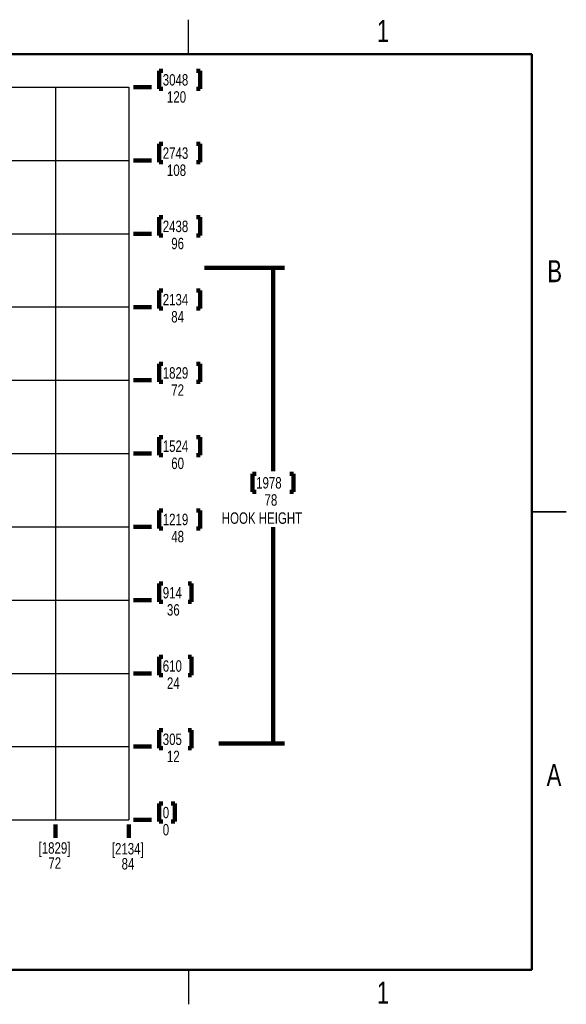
# Model space of a CAD drawing. Header units: inches. Extents: x 0.1 to 16.9, y 0.1 to 10.9.
# Tile 235 of 235: x 10.9 to 16.9, y 0.1 to 10.9. Entities that reach past the tile are written whole.
import ezdxf

# ---------------------------------------------------------------- set-up
doc = ezdxf.new("R2010")
doc.units = ezdxf.units.IN
doc.header["$MEASUREMENT"] = 0
doc.layers.add('LAYER1', color=7, linetype='Continuous', lineweight=100)
doc.styles.add('SLDTEXTSTYLE0', font='TXT', dxfattribs={"width": 0.75})
doc.dimstyles.new('SLDDIMSTYLE0', dxfattribs={"dimtxt": 0.125, "dimasz": 0.13, "dimexe": 0, "dimexo": 0.0625, "dimgap": 0.03125, "dimtad": 0, "dimtih": 1, "dimtoh": 1, "dimdec": 0, "dimlfac": 15, "dimrnd": 1e-09, "dimdsep": 46, "dimtxsty": 'SLDTEXTSTYLE0', "dimblk1": 'NONE', "dimblk2": 'NONE', "dimsah": 1, "dimcen": 0.09, "dimadec": 0, "dimazin": 2, "dimtfac": 1, "dimtdec": 0, "dimtofl": 0, "dimtmove": 0, "dimatfit": 3, "dimldrblk": 'NONE', "dimfxl": 0, "dimfrac": 2, "dimtolj": 1, "dimtzin": 12, "dimarcsym": 0})
doc.dimstyles.new('SLDDIMSTYLE1', dxfattribs={"dimtxt": 0.125, "dimasz": 0.13, "dimexe": 0, "dimexo": 0.0625, "dimgap": 0.03125, "dimtad": 0, "dimtih": 1, "dimtoh": 1, "dimdec": 0, "dimlfac": 15, "dimrnd": 1e-09, "dimzin": 12, "dimdsep": 46, "dimtxsty": 'SLDTEXTSTYLE0', "dimblk1": 'NONE', "dimblk2": 'NONE', "dimsah": 1, "dimcen": 0.09, "dimadec": 0, "dimazin": 3, "dimtfac": 1, "dimtdec": 0, "dimtofl": 0, "dimtmove": 0, "dimatfit": 3, "dimldrblk": 'NONE', "dimfxl": 0, "dimfrac": 2, "dimtolj": 1, "dimtzin": 12, "dimarcsym": 0})
doc.dimstyles.new('SLDDIMSTYLE3', dxfattribs={"dimtxt": 0.125, "dimasz": 0.13, "dimexe": 0, "dimexo": 0.0625, "dimgap": 0.03125, "dimtad": 0, "dimtih": 1, "dimtoh": 1, "dimlfac": 15, "dimrnd": 1e-09, "dimzin": 4, "dimdsep": 46, "dimtxsty": 'SLDTEXTSTYLE0', "dimblk1": 'NONE', "dimblk2": 'NONE', "dimsah": 1, "dimcen": 0.09, "dimadec": 0, "dimazin": 1, "dimtfac": 1, "dimtofl": 0, "dimtmove": 0, "dimatfit": 3, "dimldrblk": 'NONE', "dimfxl": 0, "dimfrac": 2, "dimtolj": 1, "dimtzin": 12, "dimarcsym": 0})
doc.dimstyles.new('SLDDIMSTYLE4', dxfattribs={"dimtxt": 0.125, "dimasz": 0.13, "dimexe": 0, "dimexo": 0.0625, "dimgap": 0.03125, "dimtad": 0, "dimtih": 1, "dimtoh": 1, "dimdec": 0, "dimlfac": 15, "dimrnd": 1e-09, "dimzin": 12, "dimdsep": 46, "dimtxsty": 'SLDTEXTSTYLE0', "dimsah": 1, "dimcen": 0.09, "dimadec": 0, "dimazin": 3, "dimtfac": 1, "dimtdec": 0, "dimtofl": 0, "dimtmove": 0, "dimatfit": 3, "dimfxl": 0, "dimfrac": 2, "dimtolj": 1, "dimtzin": 12, "dimarcsym": 0})

# ---------------------------------------------------------------- blocks, each defined once
blk = doc.blocks.new('_D')
at = {"layer": 'LAYER1'}
for p, q in [((12.467, 2.318), (12.429, 2.318)), ((12.429, 2.318), (12.429, 2.12)), ((12.56, 2.318), (12.598, 2.318)), ((12.598, 2.318), (12.598, 2.12)), ((12.147, 2.138), (12.345, 2.138)), ((12.429, 2.12), (12.467, 2.12)), ((12.598, 2.12), (12.56, 2.12))]:
    blk.add_line(p, q, dxfattribs=at)
at = {"layer": 'LAYER1', "char_height": 0.125, "attachment_point": 1, "style": 'SLDTEXTSTYLE0'}
for insert in [(12.467, 2.281), (12.467, 2.094)]:
    blk.add_mtext('0', dxfattribs=dict(at, insert=insert))
blk = doc.blocks.new('_None')
blk = doc.blocks.new('_D_1')
at = {"layer": 'LAYER1'}
for p, q in [((12.467, 3.118), (12.429, 3.118)), ((12.429, 3.118), (12.429, 2.92)), ((12.744, 3.118), (12.782, 3.118)), ((12.782, 3.118), (12.782, 2.92)), ((12.147, 2.938), (12.345, 2.938)), ((12.429, 2.92), (12.467, 2.92)), ((12.782, 2.92), (12.744, 2.92))]:
    blk.add_line(p, q, dxfattribs=at)
at = {"layer": 'LAYER1', "char_height": 0.125, "attachment_point": 1, "style": 'SLDTEXTSTYLE0'}
for s, insert in [('305', (12.467, 3.081)), ('12', (12.513, 2.894))]:
    blk.add_mtext(s, dxfattribs=dict(at, insert=insert))
blk = doc.blocks.new('_D_2')
at = {"layer": 'LAYER1'}
for p, q in [((12.467, 3.918), (12.429, 3.918)), ((12.429, 3.918), (12.429, 3.72)), ((12.744, 3.918), (12.782, 3.918)), ((12.782, 3.918), (12.782, 3.72)), ((12.147, 3.738), (12.345, 3.738)), ((12.429, 3.72), (12.467, 3.72)), ((12.782, 3.72), (12.744, 3.72))]:
    blk.add_line(p, q, dxfattribs=at)
at = {"layer": 'LAYER1', "char_height": 0.125, "attachment_point": 1, "style": 'SLDTEXTSTYLE0'}
for s, insert in [('610', (12.467, 3.881)), ('24', (12.513, 3.694))]:
    blk.add_mtext(s, dxfattribs=dict(at, insert=insert))
blk = doc.blocks.new('_D_3')
at = {"layer": 'LAYER1'}
for p, q in [((12.467, 4.718), (12.429, 4.718)), ((12.429, 4.718), (12.429, 4.52)), ((12.744, 4.718), (12.782, 4.718)), ((12.782, 4.718), (12.782, 4.52)), ((12.147, 4.538), (12.345, 4.538)), ((12.429, 4.52), (12.467, 4.52)), ((12.782, 4.52), (12.744, 4.52))]:
    blk.add_line(p, q, dxfattribs=at)
at = {"layer": 'LAYER1', "char_height": 0.125, "attachment_point": 1, "style": 'SLDTEXTSTYLE0'}
for s, insert in [('914', (12.467, 4.681)), ('36', (12.513, 4.494))]:
    blk.add_mtext(s, dxfattribs=dict(at, insert=insert))
blk = doc.blocks.new('_D_4')
at = {"layer": 'LAYER1'}
for p, q in [((12.467, 5.518), (12.429, 5.518)), ((12.429, 5.518), (12.429, 5.32)), ((12.837, 5.518), (12.875, 5.518)), ((12.875, 5.518), (12.875, 5.32)), ((12.147, 5.338), (12.345, 5.338)), ((12.429, 5.32), (12.467, 5.32)), ((12.875, 5.32), (12.837, 5.32))]:
    blk.add_line(p, q, dxfattribs=at)
at = {"layer": 'LAYER1', "char_height": 0.125, "attachment_point": 1, "style": 'SLDTEXTSTYLE0'}
for s, insert in [('1219', (12.467, 5.481)), ('48', (12.56, 5.294))]:
    blk.add_mtext(s, dxfattribs=dict(at, insert=insert))
blk = doc.blocks.new('_D_5')
at = {"layer": 'LAYER1'}
for p, q in [((12.467, 6.318), (12.429, 6.318)), ((12.429, 6.318), (12.429, 6.12)), ((12.837, 6.318), (12.875, 6.318)), ((12.875, 6.318), (12.875, 6.12)), ((12.147, 6.138), (12.345, 6.138)), ((12.429, 6.12), (12.467, 6.12)), ((12.875, 6.12), (12.837, 6.12))]:
    blk.add_line(p, q, dxfattribs=at)
at = {"layer": 'LAYER1', "char_height": 0.125, "attachment_point": 1, "style": 'SLDTEXTSTYLE0'}
for s, insert in [('1524', (12.467, 6.281)), ('60', (12.56, 6.094))]:
    blk.add_mtext(s, dxfattribs=dict(at, insert=insert))
blk = doc.blocks.new('_D_6')
at = {"layer": 'LAYER1'}
for p, q in [((12.467, 7.118), (12.429, 7.118)), ((12.429, 7.118), (12.429, 6.92)), ((12.837, 7.118), (12.875, 7.118)), ((12.875, 7.118), (12.875, 6.92)), ((12.147, 6.938), (12.345, 6.938)), ((12.429, 6.92), (12.467, 6.92)), ((12.875, 6.92), (12.837, 6.92))]:
    blk.add_line(p, q, dxfattribs=at)
at = {"layer": 'LAYER1', "char_height": 0.125, "attachment_point": 1, "style": 'SLDTEXTSTYLE0'}
for s, insert in [('1829', (12.467, 7.081)), ('72', (12.56, 6.894))]:
    blk.add_mtext(s, dxfattribs=dict(at, insert=insert))
blk = doc.blocks.new('_D_7')
at = {"layer": 'LAYER1'}
for p, q in [((12.467, 7.918), (12.429, 7.918)), ((12.429, 7.918), (12.429, 7.72)), ((12.837, 7.918), (12.875, 7.918)), ((12.875, 7.918), (12.875, 7.72)), ((12.147, 7.738), (12.345, 7.738)), ((12.429, 7.72), (12.467, 7.72)), ((12.875, 7.72), (12.837, 7.72))]:
    blk.add_line(p, q, dxfattribs=at)
at = {"layer": 'LAYER1', "char_height": 0.125, "attachment_point": 1, "style": 'SLDTEXTSTYLE0'}
for s, insert in [('2134', (12.467, 7.881)), ('84', (12.56, 7.694))]:
    blk.add_mtext(s, dxfattribs=dict(at, insert=insert))
blk = doc.blocks.new('_D_8')
at = {"layer": 'LAYER1'}
for p, q in [((12.467, 8.718), (12.429, 8.718)), ((12.429, 8.718), (12.429, 8.52)), ((12.837, 8.718), (12.875, 8.718)), ((12.875, 8.718), (12.875, 8.52)), ((12.147, 8.538), (12.345, 8.538)), ((12.429, 8.52), (12.467, 8.52)), ((12.875, 8.52), (12.837, 8.52))]:
    blk.add_line(p, q, dxfattribs=at)
at = {"layer": 'LAYER1', "char_height": 0.125, "attachment_point": 1, "style": 'SLDTEXTSTYLE0'}
for s, insert in [('2438', (12.467, 8.681)), ('96', (12.56, 8.494))]:
    blk.add_mtext(s, dxfattribs=dict(at, insert=insert))
blk = doc.blocks.new('_D_9')
at = {"layer": 'LAYER1'}
for p, q in [((12.467, 9.518), (12.429, 9.518)), ((12.429, 9.518), (12.429, 9.32)), ((12.837, 9.518), (12.875, 9.518)), ((12.875, 9.518), (12.875, 9.32)), ((12.147, 9.338), (12.345, 9.338)), ((12.429, 9.32), (12.467, 9.32)), ((12.875, 9.32), (12.837, 9.32))]:
    blk.add_line(p, q, dxfattribs=at)
at = {"layer": 'LAYER1', "char_height": 0.125, "attachment_point": 1, "style": 'SLDTEXTSTYLE0'}
for s, insert in [('2743', (12.467, 9.481)), ('108', (12.513, 9.294))]:
    blk.add_mtext(s, dxfattribs=dict(at, insert=insert))
blk = doc.blocks.new('_D_10')
at = {"layer": 'LAYER1'}
for p, q in [((12.467, 10.318), (12.429, 10.318)), ((12.429, 10.318), (12.429, 10.12)), ((12.837, 10.318), (12.875, 10.318)), ((12.875, 10.318), (12.875, 10.12)), ((12.147, 10.138), (12.345, 10.138)), ((12.429, 10.12), (12.467, 10.12)), ((12.875, 10.12), (12.837, 10.12))]:
    blk.add_line(p, q, dxfattribs=at)
at = {"layer": 'LAYER1', "char_height": 0.125, "attachment_point": 1, "style": 'SLDTEXTSTYLE0'}
for s, insert in [('3048', (12.467, 10.281)), ('120', (12.513, 10.094))]:
    blk.add_mtext(s, dxfattribs=dict(at, insert=insert))
blk = doc.blocks.new('_D_17')
at = {"layer": 'LAYER1'}
blk.add_line((11.297, 2.088), (11.297, 1.943), dxfattribs=at)
blk = doc.blocks.new('_D_18')
at = {"layer": 'LAYER1'}
blk.add_line((12.097, 2.088), (12.097, 1.943), dxfattribs=at)
blk = doc.blocks.new('_D_20')
at = {"layer": 'LAYER1'}
for p, q in [((12.922, 8.164), (13.797, 8.164)), ((13.672, 8.164), (13.672, 5.944)), ((13.487, 5.918), (13.449, 5.918)), ((13.449, 5.918), (13.449, 5.72)), ((13.857, 5.918), (13.895, 5.918)), ((13.895, 5.918), (13.895, 5.72)), ((13.449, 5.72), (13.487, 5.72)), ((13.895, 5.72), (13.857, 5.72)), ((13.672, 2.974), (13.672, 5.335)), ((13.081, 2.974), (13.797, 2.974))]:
    blk.add_line(p, q, dxfattribs=at)
for points in [[(13.672, 8.164), (13.652, 8.034), (13.692, 8.034)], [(13.672, 2.974), (13.692, 3.104), (13.652, 3.104)]]:
    blk.add_solid(points, dxfattribs=at)
at = {"layer": 'LAYER1', "char_height": 0.125, "attachment_point": 1, "style": 'SLDTEXTSTYLE0'}
for s, insert in [('1978', (13.487, 5.881)), ('78', (13.579, 5.694)), ('HOOK HEIGHT', (13.112, 5.496))]:
    blk.add_mtext(s, dxfattribs=dict(at, insert=insert))

msp = doc.modelspace()

# ---------------------------------------------------------------- linework, layer by layer
at = {"color": 7, "linetype": 'Continuous', "lineweight": 25}
for p, q in [((12.75, 10.5), (12.75, 10.875)), ((16.875, 5.5), (16.5, 5.5)), ((16.5, 5.5), (16.875, 5.5)), ((12.75, 0.5), (12.75, 0.125))]:
    msp.add_line(p, q, dxfattribs=at)
at = {"color": 7, "linetype": 'Continuous', "lineweight": 50}
for p, q in [((0.5, 10.5), (16.5, 10.5)), ((16.5, 10.5), (16.5, 0.5)), ((16.5, 0.5), (0.5, 0.5))]:
    msp.add_line(p, q, dxfattribs=at)
at = {"color": 7, "linetype": 'Continuous'}
for p, q in [((5.697, 10.13837), (12.097, 10.13837)), ((11.297, 10.13837), (11.297, 2.13837)), ((12.097, 10.13837), (12.097, 2.13837)), ((5.697, 9.33837), (12.097, 9.33837)), ((5.697, 8.53837), (12.097, 8.53837)), ((5.697, 7.73837), (12.097, 7.73837)), ((5.697, 6.93837), (12.097, 6.93837)), ((5.697, 6.13837), (12.097, 6.13837)), ((5.697, 5.33837), (12.097, 5.33837)), ((5.697, 4.53837), (12.097, 4.53837)), ((5.697, 3.73837), (12.097, 3.73837)), ((5.697, 2.93837), (12.097, 2.93837)), ((5.697, 2.13837), (12.097, 2.13837))]:
    msp.add_line(p, q, dxfattribs=at)

# ---------------------------------------------------------------- texts
at = {"color": 7, "linetype": 'Continuous', "lineweight": 0, "char_height": 0.24, "attachment_point": 2, "style": 'SLDTEXTSTYLE0'}
for s, insert in [('1', (14.87258, 10.87259)), ('B', (16.74817, 8.24904)), ('A', (16.74042, 2.74904)), ('1', (14.87258, 0.37259))]:
    msp.add_mtext(s, dxfattribs=dict(at, insert=insert))
at = {"layer": 'LAYER1', "char_height": 0.125, "attachment_point": 2, "style": 'SLDTEXTSTYLE0'}
for s, insert in [('[1829]', (11.28498, 1.89432)), ('[2134]', (12.08498, 1.88615)), ('72', (11.28741, 1.72995)), ('84', (12.08741, 1.72178))]:
    msp.add_mtext(s, dxfattribs=dict(at, insert=insert))

# ---------------------------------------------------------------- dimensions: what is measured, and where the dimension line sits
at = {"layer": 'LAYER1'}
for feature_location, offset, dtype, origin, dimstyle, picture, middle in [((12.097, 10.13837), (0.24794, 0), 0, (12.097, 2.13837), 'SLDDIMSTYLE1', '_D_10', (12.65202, 10.13837)), ((12.097, 9.33837), (0.24794, 0), 0, (12.097, 2.13837), 'SLDDIMSTYLE1', '_D_9', (12.65202, 9.33837)), ((12.097, 8.53837), (0.24794, 0), 0, (12.097, 2.13837), 'SLDDIMSTYLE1', '_D_8', (12.65202, 8.53837)), ((12.097, 7.73837), (0.24794, 0), 0, (12.097, 2.13837), 'SLDDIMSTYLE1', '_D_7', (12.65202, 7.73837)), ((12.097, 6.93837), (0.24794, 0), 0, (12.097, 2.13837), 'SLDDIMSTYLE1', '_D_6', (12.65202, 6.93837)), ((12.097, 6.13837), (0.24794, 0), 0, (12.097, 2.13837), 'SLDDIMSTYLE1', '_D_5', (12.65202, 6.13837)), ((12.097, 5.33837), (0.24794, 0), 0, (12.097, 2.13837), 'SLDDIMSTYLE1', '_D_4', (12.65202, 5.33837)), ((12.097, 4.53837), (0.24794, 0), 0, (12.097, 2.13837), 'SLDDIMSTYLE1', '_D_3', (12.60584, 4.53837)), ((12.097, 3.73837), (0.24794, 0), 0, (12.097, 2.13837), 'SLDDIMSTYLE1', '_D_2', (12.60584, 3.73837)), ((12.097, 2.93837), (0.24794, 0), 0, (12.097, 2.13837), 'SLDDIMSTYLE1', '_D_1', (12.60584, 2.93837)), ((12.0969990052, 2.1383735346), (0.2479430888, 0), 0, (12.0969990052, 2.1383735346), 'SLDDIMSTYLE0', '_D', (12.5134750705, 2.1383735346)), ((11.297, 2.13837), (0, -0.19491), 1, (6.497, 2.13837), 'SLDDIMSTYLE3', '_D_17', (11.297, 1.94347)), ((12.097, 2.13837), (0, -0.19491), 1, (6.497, 2.13837), 'SLDDIMSTYLE3', '_D_18', (12.097, 1.94347))]:
    dim = msp.add_ordinate_dim(feature_location=feature_location, offset=offset, dtype=dtype, origin=origin, dimstyle=dimstyle, dxfattribs=at)
    dim.commit()
    dim.dimension.update_dxf_attribs({"geometry": picture, "text_midpoint": middle})
dim = msp.add_linear_dim(base=(13.6718, 2.97379), p1=(9.26678, 8.16436), p2=(8.03033, 2.97379), angle=90, text='<>\\PHOOK HEIGHT', dimstyle='SLDDIMSTYLE4', dxfattribs=at)
dim.commit()
dim.dimension.update_dxf_attribs({"geometry": '_D_20', "text_midpoint": (13.6718, 5.63922), "dimtype": 160})

doc.saveas('drawing.dxf')
